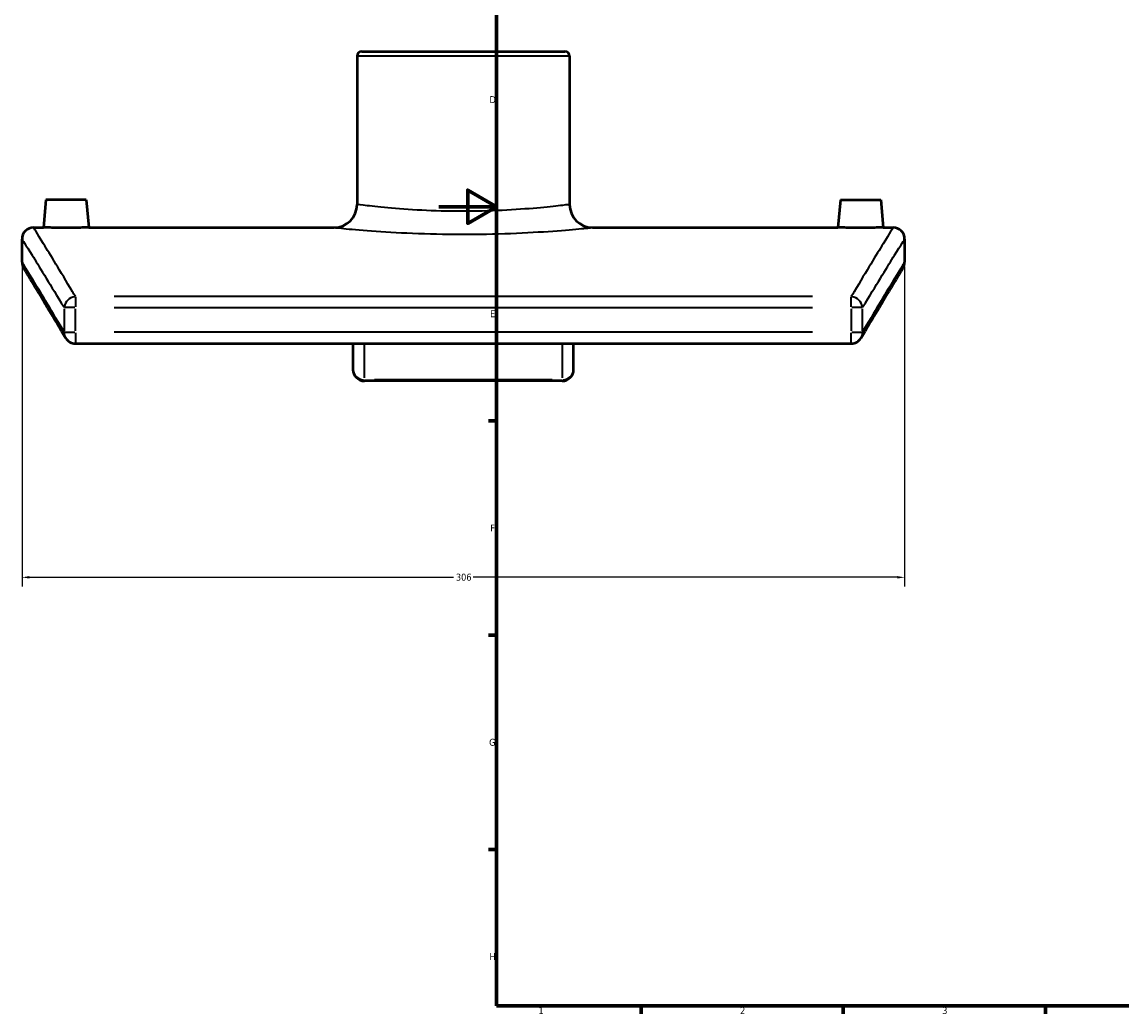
# Model space of a CAD drawing. Header units: millimetres. Extents: x -145 to 1245, y -518 to 822.
# Tile 1 of 8: x -145 to 237, y 17 to 361. Entities that reach past the tile are written whole.
import ezdxf

# ---------------------------------------------------------------- set-up
doc = ezdxf.new("R2010")
doc.units = ezdxf.units.MM
for name, color, linetype, lineweight in [('Border (ANSI)', 7, 'Continuous', 70), ('Dimension (ANSI)', 7, 'Continuous', 25), ('Visible (ANSI)', 7, 'Continuous', 50), ('Visible Narrow (ANSI)', 7, 'Continuous', 35)]:
    doc.layers.add(name, color=color, linetype=linetype, lineweight=lineweight)
doc.styles.add('Note Text (ANSI)', font='tahoma.ttf')
doc.dimstyles.new('Default - mm (ANSI)', dxfattribs={"dimtxt": 2.4, "dimasz": 2.5, "dimexe": 3.175, "dimexo": 1.6002, "dimgap": 0.8, "dimtad": 0, "dimtoh": 1, "dimdec": 0, "dimrnd": 1e-08, "dimzin": 4, "dimdsep": 46, "dimtxsty": 'Note Text (ANSI)', "dimcen": 0.09, "dimdle": 10, "dimclrd": 256, "dimclre": 256, "dimclrt": 5, "dimadec": 1, "dimazin": 1, "dimtfac": 1.27, "dimtofl": 0, "dimtmove": 0, "dimatfit": 3, "dimfxl": 1, "dimtolj": 1, "dimtzin": 4, "dimlwd": -1, "dimlwe": -1, "dimarcsym": 0})

# ---------------------------------------------------------------- blocks, each defined once
blk = doc.blocks.new('Borders Default Border')
at = {"layer": 'Border (ANSI)'}
for p, q in [((20, 222.75), (17.2, 222.75)), ((20, 148.5), (17.2, 148.5)), ((20, 74.25), (17.2, 74.25)), ((70.08, 20), (70.08, 17.2)), ((140.17, 20), (140.17, 17.2)), ((210.25, 20), (210.25, 17.2))]:
    blk.add_line(p, q, dxfattribs=at)
at = {"layer": 'Border (ANSI)', "flags": 128}
for points in [[(20, 20), (20, 574), (821, 574), (821, 20), (20, 20)], [(0, 297), (20, 297), (10, 302.77), (10, 291.23), (20, 297)]]:
    blk.add_lwpolyline(points, dxfattribs=at)
at = {"layer": 'Border (ANSI)', "color": 5, "true_color": 0x0000ff, "char_height": 2.4, "attachment_point": 7, "style": 'Note Text (ANSI)'}
for s, insert in [('D', (17.52, 332.93)), ('E', (17.71, 258.68)), ('F', (17.78, 184.43)), ('G', (17.4, 110.13)), ('H', (17.53, 35.93)), ('1', (34.5, 17.2)), ('2', (104.4, 17.2)), ('3', (174.46, 17.15))]:
    blk.add_mtext(s, dxfattribs=dict(at, insert=insert))
blk = doc.blocks.new('*D7')
at = {"layer": 'Defpoints', "color": 0, "transparency": 16777216}
for p in [(-144.55, 277.78), (161.45, 277.78), (161.45, 168.55)]:
    blk.add_point(p, dxfattribs=at)
at = {"layer": 'Dimension (ANSI)', "transparency": 16777216}
for p, q in [((-144.55, 276.18), (-144.55, 165.38)), ((161.45, 276.18), (161.45, 165.38)), ((-142.05, 168.55), (5.08, 168.55)), ((158.95, 168.55), (11.82, 168.55))]:
    blk.add_line(p, q, dxfattribs=at)
for points in [[(-142.05, 168.97), (-142.05, 168.13), (-144.55, 168.55)], [(158.95, 168.97), (158.95, 168.13), (161.45, 168.55)]]:
    blk.add_solid(points, dxfattribs=at)
at = {"layer": 'Dimension (ANSI)', "color": 5, "transparency": 16777216, "insert": (5.88, 169.8), "char_height": 2.4, "attachment_point": 1, "style": 'Note Text (ANSI)'}
blk.add_mtext('\\A1;306', dxfattribs=at)

msp = doc.modelspace()

# ---------------------------------------------------------------- linework, layer by layer
at = {"layer": 'Visible (ANSI)'}
for p, q in [((-28.38, 349.18), (-28.38, 297.78)), ((-26.78, 350.78), (43.68, 350.78)), ((45.28, 349.18), (45.28, 297.78)), ((-136.25, 299.38), (-137.09, 289.78)), ((-122.25, 299.38), (-136.25, 299.38)), ((-122.25, 299.38), (-121.41, 289.78)), ((139.15, 299.38), (138.31, 289.78)), ((139.15, 299.38), (153.15, 299.38)), ((153.15, 299.38), (153.99, 289.78)), ((-140.55, 289.78), (-137.09, 289.78)), ((-121.41, 289.78), (-36.38, 289.78)), ((53.28, 289.78), (138.31, 289.78)), ((153.99, 289.78), (157.45, 289.78)), ((-144.55, 277.78), (-144.55, 285.78)), ((161.45, 285.78), (161.45, 277.78)), ((-126.02, 249.57), (142.92, 249.57)), ((-29.8, 249.57), (-29.8, 240.62)), ((46.7, 240.62), (46.7, 249.57)), ((42.7, 236.62), (-25.8, 236.62))]:
    msp.add_line(p, q, dxfattribs=at)
for centre, radius, start, end in [((-26.78, 349.18), 1.6, 90, 180), ((43.68, 349.18), 1.6, 0, 90), ((-36.38, 297.78), 8, 270, 0), ((53.28, 297.78), 8, 180, 270), ((-140.55, 285.78), 4, 90, 180), ((157.45, 285.78), 4, 0, 90), ((-140.55, 277.78), 4, 180, 211.4606), ((157.45, 277.78), 4, 328.5394, 0), ((-126.02, 253.57), 4, 210.4612, 270), ((142.92, 253.57), 4, 270, 329.5388), ((-25.8, 240.62), 4, 180, 270), ((42.7, 240.62), 4, 270, 0)]:
    msp.add_arc(centre, radius, start, end, dxfattribs=at)
for points, knots in [([(-121.41, 289.78), (-121.41, 289.78), (-121.61, 289.77), (-122.41, 289.76), (-123.01, 289.75), (-124.4, 289.73), (-125.28, 289.72), (-127.21, 289.71), (-128.27, 289.7), (-129.25, 289.7), (-130.24, 289.7), (-131.29, 289.71), (-133.22, 289.72), (-134.1, 289.73), (-135.49, 289.75), (-136.09, 289.76), (-136.89, 289.77), (-137.09, 289.78), (-137.09, 289.78)], [3.545373, 3.545373, 3.545373, 3.545373, 3.840729, 3.840729, 4.136085, 4.136085, 4.431624, 4.431624, 4.727164, 4.727164, 4.727164, 5.022639, 5.022639, 5.318115, 5.318115, 5.613535, 5.613535, 5.908955, 5.908955, 5.908955, 5.908955]), ([(153.99, 289.78), (153.99, 289.78), (153.79, 289.77), (152.99, 289.76), (152.39, 289.75), (151, 289.73), (150.12, 289.72), (148.19, 289.71), (147.13, 289.7), (145.16, 289.7), (144.11, 289.71), (142.18, 289.72), (141.3, 289.73), (139.91, 289.75), (139.31, 289.76), (138.51, 289.77), (138.31, 289.78), (138.31, 289.78)], [1.181791, 1.181791, 1.181791, 1.181791, 1.477211, 1.477211, 1.772631, 1.772631, 2.068106, 2.068106, 2.363582, 2.363582, 2.659121, 2.659121, 2.954661, 2.954661, 3.250017, 3.250017, 3.545373, 3.545373, 3.545373, 3.545373]), ([(-129.47, 251.54), (-131.32, 254.69), (-133.02, 257.55), (-136.07, 262.66), (-137.43, 264.92), (-139.77, 268.81), (-140.76, 270.44), (-142.35, 273.06), (-142.96, 274.04), (-143.76, 275.36), (-143.96, 275.69), (-143.96, 275.69)], [1.657017, 1.657017, 1.657017, 1.657017, 4.487873, 4.487873, 7.31873, 7.31873, 10.149587, 10.149587, 12.980444, 12.980444, 15.811301, 15.811301, 15.811301, 15.811301]), ([(160.86, 275.69), (160.86, 275.69), (160.66, 275.36), (159.86, 274.04), (159.25, 273.06), (157.66, 270.44), (156.67, 268.81), (154.32, 264.92), (152.97, 262.66), (149.92, 257.55), (148.22, 254.69), (146.37, 251.54)], [18.854331, 18.854331, 18.854331, 18.854331, 21.685187, 21.685187, 24.516044, 24.516044, 27.346901, 27.346901, 30.177758, 30.177758, 33.008615, 33.008615, 33.008615, 33.008615])]:
    msp.add_open_spline(points, degree=3, knots=knots, dxfattribs=at)
at = {"layer": 'Visible Narrow (ANSI)'}
for p, q in [((44.82, 349.18), (-27.92, 349.18)), ((-126.02, 265.75), (-126.02, 262.31)), ((129.47, 265.84), (-112.57, 265.84)), ((142.92, 262.31), (142.92, 265.75)), ((-129.93, 261.64), (-129.93, 253.99)), ((-126.29, 262.07), (-129.87, 262.07)), ((-126.02, 253.99), (-126.02, 261.64)), ((-112.57, 262.07), (129.47, 262.07)), ((142.92, 261.64), (142.92, 253.99)), ((146.77, 262.07), (143.19, 262.07)), ((146.83, 253.99), (146.83, 261.64)), ((-129.87, 253.57), (-126.29, 253.57)), ((-126.02, 253.26), (-126.02, 249.58)), ((129.47, 253.57), (-112.57, 253.57)), ((142.92, 249.58), (142.92, 253.26)), ((143.19, 253.57), (146.77, 253.57)), ((-25.8, 237.67), (-25.8, 249)), ((42.7, 249), (42.7, 237.67)), ((-25.8, 236.95), (-25.8, 236.62)), ((39.27, 236.98), (-22.38, 236.98)), ((42.7, 236.62), (42.7, 236.95))]:
    msp.add_line(p, q, dxfattribs=at)
for centre, major_axis, ratio, start_param, end_param in [((-126.02, 262.07), (-3.43, -2.06), 0.923964, 4.280326, 5.631215), ((142.92, 262.07), (-3.43, 2.06), 0.923964, 3.793563, 5.144452), ((-126.02, 253.57), (-3.45, -2.03), 0.921726, 5.743635, 6.254788), ((142.92, 253.57), (3.45, -2.03), 0.921726, 0.028397, 0.539551), ((-25.8, 240.62), (-4, 0), 0.908016, 0.07854, 1.492257), ((42.7, 240.62), (4, 0), 0.908016, 4.790929, 6.204645)]:
    msp.add_ellipse(centre, major_axis=major_axis, ratio=ratio, start_param=start_param, end_param=end_param, dxfattribs=at)
for points, knots in [([(45.28, 297.78), (45.28, 297.78), (44.42, 297.67), (41.06, 297.26), (38.48, 296.96), (31.93, 296.35), (27.95, 296.04), (19.2, 295.57), (14.44, 295.42), (4.9, 295.38), (0.12, 295.49), (-8.78, 295.89), (-12.9, 296.18), (-19.94, 296.79), (-22.84, 297.11), (-26.92, 297.59), (-28.1, 297.74), (-28.36, 297.78), (-28.38, 297.78), (-28.38, 297.78)], [5.55191, 5.55191, 5.55191, 5.55191, 6.860477, 6.860477, 8.227171, 8.227171, 9.608467, 9.608467, 10.989455, 10.989455, 12.355578, 12.355578, 13.721791, 13.721791, 15.102684, 15.102684, 16.484102, 16.484102, 16.655729, 16.655729, 16.655729, 16.655729]), ([(-126.02, 265.84), (-126.36, 266.41), (-126.7, 266.97), (-131.36, 274.79), (-134.77, 280.37), (-139.37, 287.87), (-140.55, 289.78), (-140.55, 289.78)], [-32.756752, -32.756752, -32.756752, -32.756752, -32.239221, -32.239221, -25.426499, -25.426499, -18.613771, -18.613771, -18.613771, -18.613771]), ([(-36.38, 289.78), (-36.38, 289.78), (-36.36, 289.78), (-36.04, 289.74), (-34.6, 289.59), (-29.63, 289.12), (-26.11, 288.81), (-17.54, 288.21), (-12.52, 287.92), (-1.69, 287.53), (4.12, 287.43), (15.74, 287.47), (21.54, 287.61), (32.18, 288.07), (37.03, 288.38), (45, 288.98), (48.14, 289.27), (52.24, 289.67), (53.28, 289.78), (53.28, 289.78)], [-16.655729, -16.655729, -16.655729, -16.655729, -16.484102, -16.484102, -15.102684, -15.102684, -13.721791, -13.721791, -12.355578, -12.355578, -10.989455, -10.989455, -9.608467, -9.608467, -8.227171, -8.227171, -6.860477, -6.860477, -5.55191, -5.55191, -5.55191, -5.55191]), ([(157.45, 289.78), (157.45, 289.78), (156.27, 287.87), (151.67, 280.37), (148.26, 274.79), (143.6, 266.97), (143.26, 266.41), (142.92, 265.84)], [-15.587784, -15.587784, -15.587784, -15.587784, -8.775057, -8.775057, -1.962334, -1.962334, -1.444803, -1.444803, -1.444803, -1.444803]), ([(-144.55, 285.78), (-144.55, 285.78), (-143.36, 283.89), (-138.74, 276.46), (-135.31, 270.93), (-130.61, 263.19), (-130.28, 262.63), (-129.93, 262.07)], [18.613771, 18.613771, 18.613771, 18.613771, 25.426499, 25.426499, 32.239221, 32.239221, 32.756752, 32.756752, 32.756752, 32.756752]), ([(146.83, 262.07), (147.18, 262.63), (147.51, 263.19), (152.21, 270.93), (155.64, 276.46), (160.26, 283.89), (161.45, 285.78), (161.45, 285.78)], [1.444803, 1.444803, 1.444803, 1.444803, 1.962334, 1.962334, 8.775057, 8.775057, 15.587784, 15.587784, 15.587784, 15.587784]), ([(-129.93, 253.57), (-130.41, 254.37), (-130.88, 255.16), (-135.57, 263.06), (-138.9, 268.55), (-143.39, 275.91), (-144.55, 277.78), (-144.55, 277.78)], [1.657017, 1.657017, 1.657017, 1.657017, 2.380085, 2.380085, 9.09569, 9.09569, 15.811301, 15.811301, 15.811301, 15.811301]), ([(161.45, 277.78), (161.45, 277.78), (160.29, 275.91), (155.8, 268.55), (152.47, 263.06), (147.78, 255.16), (147.31, 254.37), (146.83, 253.57)], [18.854331, 18.854331, 18.854331, 18.854331, 25.569941, 25.569941, 32.285547, 32.285547, 33.008615, 33.008615, 33.008615, 33.008615])]:
    msp.add_open_spline(points, degree=3, knots=knots, dxfattribs=at)

# ---------------------------------------------------------------- block references
msp.add_blockref('Borders Default Border', (0, 0))

# ---------------------------------------------------------------- dimensions: what is measured, and where the dimension line sits
at = {"layer": 'Dimension (ANSI)'}
dim = msp.add_linear_dim(base=(161.45, 168.55), p1=(-144.55, 277.78), p2=(161.45, 277.78), angle=180, dimstyle='Default - mm (ANSI)', override={"dimgap": 0.8, "dimtoh": 0, "dimdec": 0, "dimtol": 0, "dimlim": 0, "dimtp": 0, "dimtm": 0, "dimtdec": 2, "dimatfit": 1}, dxfattribs=at)
dim.commit()
dim.dimension.update_dxf_attribs({"geometry": '*D7', "text_midpoint": (8.45, 168.55), "dimtype": 160})

doc.saveas('drawing.dxf')
